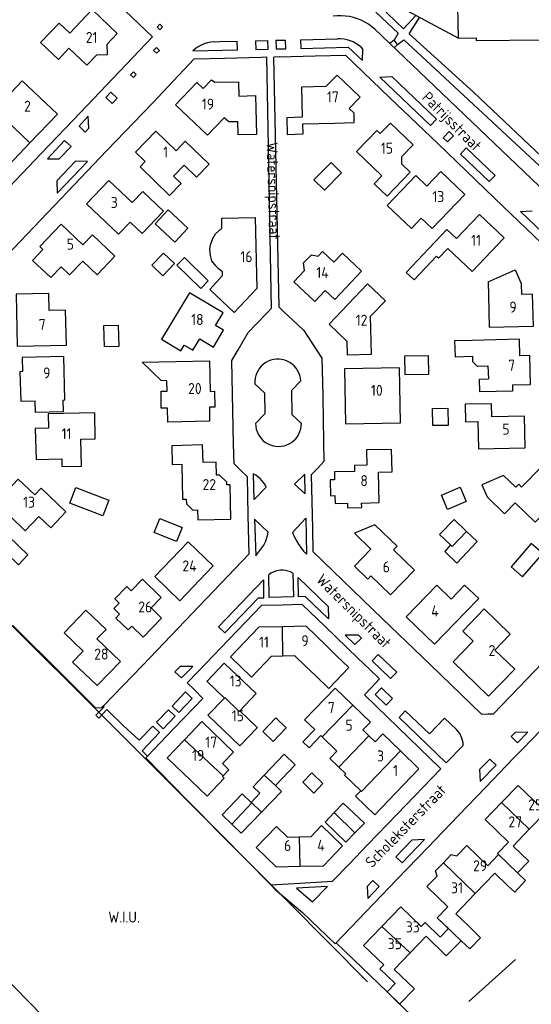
# Model space of a CAD drawing. Header units: metres. Extents: x 226218 to 240385, y 439369 to 449677.
# Tile 187 of 256: x 235280 to 235396, y 443989 to 444212. Entities that reach past the tile are written whole.
import ezdxf

# ---------------------------------------------------------------- set-up
doc = ezdxf.new("R2010")
doc.units = ezdxf.units.M
doc.header["$MEASUREMENT"] = 0
for name, color, linetype in [('BIJGEBOUW', 4, 'Continuous'), ('DAKRAND', 4, 'Continuous'), ('DAKRAND-BYG', 4, 'Continuous'), ('FUNKTIEAAND', 253, 'Continuous'), ('HEG', 253, 'Continuous'), ('HOOFDGEBOUW', 4, 'Continuous'), ('HOUTWAL', 253, 'Continuous'), ('HUISNUMMER', 253, 'Continuous'), ('INSTEEKSLOOT', 153, 'Continuous'), ('KANTVERH', 253, 'Continuous'), ('RASTER', 253, 'Continuous'), ('STRAATNAAM', 253, 'Continuous'), ('TUSSENMUUR', 253, 'Continuous')]:
    doc.layers.add(name, color=color, linetype=linetype)
doc.styles.get("Standard").update_dxf_attribs({"font": 'iso.shx'})

msp = doc.modelspace()

# ---------------------------------------------------------------- linework, layer by layer
at = {"layer": 'BIJGEBOUW'}
for p, q in [((235335.14, 444040.99), (235339.68, 444045.75)), ((235353.07, 444034.66), (235350.98, 444032.48)), ((235357.84, 444030.12), (235353.07, 444034.66)), ((235355.71, 444027.91), (235357.84, 444030.12)), ((235353.67, 444025.78), (235355.71, 444027.91))]:
    msp.add_line(p, q, dxfattribs=at)
for points in [[(235299.88, 444103.38), (235298.52, 444099.85), (235291.06, 444102.73), (235292.43, 444106.27), (235299.88, 444103.38)], [(235339.68, 444045.75), (235342.18, 444043.33), (235337.67, 444038.62)], [(235348.46, 444039.11), (235346.36, 444036.93), (235343.85, 444039.4), (235345.93, 444041.53), (235348.46, 444039.11)], [(235332.18, 444034.82), (235330.16, 444036.76), (235325.61, 444031.97), (235327.77, 444029.89)], [(235327.77, 444029.89), (235329.94, 444027.81), (235334.52, 444032.58)], [(235350.98, 444032.48), (235348.92, 444030.33), (235353.67, 444025.78)]]:
    msp.add_lwpolyline(points, dxfattribs=at)
at = {"layer": 'DAKRAND'}
msp.add_line((235344.56, 444065.68), (235346.88, 444063.44), dxfattribs=at)
for points in [[(235308.15, 444180.21), (235306.98, 444178.99), (235313.69, 444172.54), (235316.3, 444175.26), (235314.59, 444176.9)], [(235325.69, 444155.22), (235324.78, 444155.87), (235324.14, 444156.52), (235323.29, 444157.72), (235322.93, 444158.89), (235322.83, 444160.24), (235322.92, 444161.3), (235323.51, 444162.76), (235324.09, 444163.79), (235325.53, 444165.07)], [(235374.2, 444158.77), (235369.12, 444153.38), (235367.33, 444155.07), (235372.42, 444160.47)], [(235282.62, 444157.79), (235286.74, 444153.89), (235289.06, 444156.35)], [(235344.26, 444155.46), (235344.06, 444157.25), (235345.84, 444159.02), (235347.39, 444158.78)], [(235382.25, 444139.64), (235378.29, 444139.52), (235378.43, 444135.92), (235382.33, 444136.05)], [(235391.45, 444129.53), (235391.45, 444128.13), (235384.01, 444127.97), (235383.96, 444130.84), (235385.95, 444130.88)], [(235313.2, 444124.29), (235311.76, 444124.24), (235311.77, 444128.09), (235313.11, 444128.13)], [(235289.44, 444126.11), (235289.52, 444123.42), (235283.24, 444123.28), (235283.17, 444125.94)], [(235323.95, 444124.5), (235322.7, 444124.45), (235322.7, 444121.28)], [(235302.23, 444080.04), (235301.27, 444080.96), (235303.98, 444083.78), (235304.96, 444082.84)], [(235377.54, 444080.95), (235380.58, 444084.12), (235383.76, 444081.07), (235380.71, 444077.9)], [(235305.1, 444074.82), (235304.28, 444073.97), (235301.51, 444076.62), (235302.35, 444077.49)], [(235347.98, 444050), (235345.29, 444047.22), (235343.91, 444048.55), (235346.6, 444051.33)], [(235352.04, 444042.82), (235350, 444044.79), (235351.63, 444046.47)], [(235325.82, 444040.82), (235327.14, 444042.2), (235325.68, 444043.61)], [(235320.31, 444038.02), (235322.18, 444036.21), (235326.08, 444040.34), (235325.7, 444040.7), (235325.82, 444040.82)], [(235357.04, 444037.43), (235353.35, 444040.99), (235353.64, 444041.28), (235352.04, 444042.82)], [(235363.3, 444035.24), (235360.19, 444032.01), (235355.85, 444036.19), (235357.04, 444037.43)], [(235390.33, 444015.98), (235391.92, 444014.44), (235394.41, 444017.05), (235392.82, 444018.58)], [(235381.45, 444006.78), (235384.19, 444004.09), (235381.76, 444001.57), (235379.76, 444003.42)]]:
    msp.add_lwpolyline(points, dxfattribs=at)
at = {"layer": 'DAKRAND-BYG'}
msp.add_line((235383.45, 444093.97), (235381.02, 444096.29), dxfattribs=at)
for points in [[(235346.41, 444176.08), (235350.33, 444180.03), (235352.69, 444177.68), (235348.77, 444173.74), (235346.41, 444176.08)], [(235313.32, 444169.27), (235317.81, 444165.12), (235314.88, 444161.94), (235310.38, 444166.09), (235313.32, 444169.27)], [(235314.78, 444157.05), (235312.31, 444159.46), (235309.64, 444156.72), (235312.12, 444154.31), (235314.78, 444157.05)], [(235317.02, 444158.41), (235322.45, 444153.15), (235320.77, 444151.41), (235315.33, 444156.67), (235317.02, 444158.41)], [(235302.17, 444138.27), (235298.91, 444138.16), (235298.74, 444142.98), (235302, 444143.09), (235302.17, 444138.27)], [(235372.45, 444132), (235372.39, 444136.14), (235366.92, 444136.07), (235366.98, 444131.92), (235372.45, 444132)], [(235376.84, 444120.36), (235373.33, 444120.29), (235373.26, 444124.22), (235376.77, 444124.28), (235376.84, 444120.36)], [(235380.91, 444103.07), (235376.66, 444101.29), (235375.31, 444104.52), (235379.55, 444106.3), (235380.91, 444103.07)], [(235316.54, 444097.22), (235315.28, 444094.02), (235310.18, 444096.03), (235311.44, 444099.22), (235316.54, 444097.22)], [(235381.02, 444096.29), (235378.17, 444099.01), (235374.9, 444095.58), (235377.36, 444093.23)], [(235377.36, 444093.23), (235376.08, 444091.77), (235378.79, 444089.09), (235383.45, 444093.97)], [(235393.7, 444086), (235398.29, 444091.25), (235395.69, 444093.52), (235391.1, 444088.27), (235393.7, 444086)], [(235337.74, 444053.98), (235334.81, 444050.9), (235337.16, 444048.66), (235340.09, 444051.74), (235337.74, 444053.98)], [(235335.14, 444040.99), (235332.66, 444038.35), (235334.17, 444036.9), (235332.18, 444034.82)], [(235337.67, 444038.62), (235339.04, 444037.3), (235334.52, 444032.58)]]:
    msp.add_lwpolyline(points, dxfattribs=at)
at = {"layer": 'HEG'}
msp.add_lwpolyline([(235379.16, 444208.23), (235383.17, 444208.28), (235383.17, 444207.65), (235398.35, 444207.81), (235400.22, 444208.97), (235401.31, 444209.01), (235401.21, 444193.77)], dxfattribs=at)
at = {"layer": 'HOOFDGEBOUW'}
for p, q in [((235356.08, 444182.49), (235358.6, 444185.12)), ((235308.15, 444180.21), (235305.94, 444182.33)), ((235361.83, 444176.99), (235356.08, 444182.49)), ((235316.97, 444179.38), (235314.59, 444176.9)), ((235369.5, 444177.07), (235372.02, 444174.65)), ((235305.17, 444170.89), (235307.59, 444173.42)), ((235376.54, 444164.83), (235372.42, 444160.47)), ((235376.54, 444164.83), (235378.71, 444162.75)), ((235293.99, 444161.33), (235296.16, 444163.61)), ((235282.62, 444157.79), (235284.96, 444160.25)), ((235284.4, 444160.79), (235284.24, 444160.94)), ((235284.96, 444160.25), (235284.4, 444160.79)), ((235344.26, 444155.46), (235341.85, 444152.9)), ((235362.6, 444148.64), (235358.55, 444152.5)), ((235385.92, 444152.91), (235386, 444149.84)), ((235386, 444149.84), (235386.17, 444142.64)), ((235392.99, 444139.91), (235382.25, 444139.64)), ((235393.07, 444136.17), (235392.99, 444139.91)), ((235395.33, 444136.22), (235393.07, 444136.17)), ((235385.87, 444133.86), (235385.95, 444130.88)), ((235316.47, 444111.53), (235316.64, 444103.61)), ((235393.49, 444106.34), (235398.12, 444111.12)), ((235316.64, 444103.61), (235317.44, 444103.63)), ((235364.43, 444092.08), (235365.25, 444092.96)), ((235349.16, 444070.41), (235351.48, 444068.16)), ((235354.35, 444065.4), (235351.48, 444068.16)), ((235329.61, 444055.62), (235329.57, 444055.58)), ((235329.57, 444055.58), (235333.53, 444051.77)), ((235333.53, 444051.77), (235333.43, 444051.66)), ((235348.3, 444049.69), (235347.98, 444050)), ((235357.49, 444051.26), (235358.89, 444049.91)), ((235358.89, 444049.91), (235360.3, 444048.55)), ((235351.63, 444046.47), (235348.3, 444049.69)), ((235366.02, 444046.51), (235370.22, 444042.45)), ((235370.22, 444042.45), (235363.3, 444035.24)), ((235395.24, 444028.72), (235398.92, 444032.55)), ((235391.58, 444024.91), (235395.24, 444028.72)), ((235385.81, 444020.45), (235388.24, 444022.98)), ((235382.98, 444014.11), (235387.45, 444018.77)), ((235387.45, 444018.77), (235390.33, 444015.98)), ((235392.82, 444018.58), (235392.58, 444018.8)), ((235378.58, 444009.53), (235382.98, 444014.11)), ((235374.36, 444008.6), (235376.78, 444011.12)), ((235381.45, 444006.78), (235378.58, 444009.53)), ((235368.19, 444000.66), (235371.84, 444004.44)), ((235364.57, 443996.93), (235368.19, 444000.66))]:
    msp.add_line(p, q, dxfattribs=at)
for points in [[(235301.79, 444209.3), (235296.15, 444214.7), (235291.03, 444209.35), (235288.65, 444211.62), (235284.44, 444207.2), (235288.46, 444203.38), (235290.86, 444205.91), (235294.89, 444202.07), (235297.18, 444204.44), (235299.56, 444204.51), (235299.51, 444206.88), (235301.79, 444209.3)], [(235354.36, 444192.24), (235356.87, 444194.82), (235351.68, 444199.84), (235349.13, 444197.22), (235343.6, 444197.08), (235343.74, 444190.31)], [(235282.02, 444184.43), (235288.25, 444190.94), (235280.28, 444198.54), (235274.07, 444192.03)], [(235329.36, 444195.09), (235333.15, 444195.18), (235333.35, 444186.36), (235329.24, 444186.25), (235329.17, 444189.24), (235327.11, 444189.22), (235326.06, 444190.16), (235322.26, 444186.17), (235315, 444193.07), (235319.84, 444198.17), (235321.28, 444196.78)], [(235321.28, 444196.78), (235323.18, 444198.78), (235323.9, 444198.2), (235329.29, 444198.27), (235329.36, 444195.09)], [(235343.89, 444188.77), (235351.16, 444188.95), (235355.55, 444189.05), (235355.51, 444191.16), (235354.36, 444192.24)], [(235343.74, 444190.31), (235340.25, 444190.17), (235340.34, 444186.39), (235343.94, 444186.48), (235343.89, 444188.77)], [(235358.6, 444185.12), (235360.68, 444187.3), (235361.46, 444186.55), (235363.77, 444188.94), (235368.92, 444184), (235366.28, 444181.26), (235366.29, 444179.71)], [(235269.75, 444187.52), (235267.84, 444185.52), (235275.8, 444177.91), (235282.02, 444184.43)], [(235305.94, 444182.33), (235310.52, 444187.1), (235315.18, 444182.67)], [(235315.18, 444182.67), (235317.24, 444184.83), (235322.63, 444179.65), (235319.8, 444176.7), (235316.97, 444179.38)], [(235366.29, 444179.71), (235368.22, 444177.84), (235363, 444172.36), (235360.08, 444175.18), (235361.83, 444176.99)], [(235369.5, 444177.07), (235363.04, 444170.28), (235368.49, 444165.05), (235370.74, 444167.39)], [(235380.64, 444172.77), (235375.21, 444177.98), (235372.02, 444174.65)], [(235294.87, 444170.65), (235299.9, 444175.93), (235305.17, 444170.89)], [(235307.59, 444173.42), (235312.29, 444168.93), (235307.48, 444163.88), (235304.73, 444166.49)], [(235370.74, 444167.39), (235373.2, 444165.03), (235380.64, 444172.77)], [(235304.73, 444166.49), (235302.1, 444163.73), (235294.87, 444170.65)], [(235378.71, 444162.75), (235383.95, 444168.24), (235389.54, 444162.91)], [(235284.24, 444160.94), (235289.06, 444166.01), (235293.99, 444161.33)], [(235325.53, 444165.07), (235325.5, 444167.37), (235333.1, 444167.52), (235333.47, 444151.38), (235328.3, 444145.97), (235322.77, 444151.21), (235325.71, 444154.34), (235325.69, 444155.22)], [(235296.16, 444163.61), (235301.26, 444158.75), (235297.25, 444154.55), (235294, 444157.65)], [(235389.54, 444162.91), (235382.25, 444155.26), (235376.74, 444160.51)], [(235350.93, 444157.4), (235348.37, 444159.82), (235347.39, 444158.78)], [(235348.97, 444150.98), (235351.16, 444148.93), (235357.22, 444155.32), (235352.87, 444159.43), (235350.93, 444157.4)], [(235374.2, 444158.77), (235374.66, 444158.33), (235376.74, 444160.51)], [(235294, 444157.65), (235290.99, 444154.5), (235289.06, 444156.35)], [(235385.92, 444152.91), (235392.04, 444155.62), (235393.41, 444152.53), (235393.48, 444150.03)], [(235341.85, 444152.9), (235346.58, 444148.46), (235348.97, 444150.98)], [(235358.55, 444152.5), (235349.85, 444143.33), (235353.89, 444139.46), (235353.96, 444136.36), (235359.47, 444136.49), (235359.26, 444145.11), (235362.6, 444148.64)], [(235290.27, 444138.58), (235290.1, 444146.49), (235286.4, 444146.41), (235286.32, 444150.3), (235278.85, 444150.15), (235279.1, 444138.35), (235290.27, 444138.58)], [(235325.92, 444141.97), (235324.12, 444143.05), (235325.82, 444145.88), (235318.18, 444150.46), (235311.86, 444139.91), (235316.24, 444137.29), (235317.01, 444138.58), (235318.98, 444137.39), (235320.52, 444139.97), (235323.6, 444138.12), (235325.92, 444141.97)], [(235386.17, 444142.64), (235396.16, 444142.89), (235395.98, 444150.09), (235393.48, 444150.03)], [(235289.44, 444126.11), (235289.96, 444126.13), (235289.68, 444136.02), (235280.24, 444135.77), (235280.31, 444132.57), (235279.75, 444132.54), (235279.93, 444125.85), (235283.17, 444125.94)], [(235313.11, 444128.13), (235313.05, 444130.48), (235311.79, 444130.52), (235307.48, 444134.7), (235322.76, 444135), (235322.88, 444128.05), (235323.88, 444128.08), (235323.95, 444124.5)], [(235382.33, 444136.05), (235382.36, 444134.85), (235383.43, 444133.79), (235385.87, 444133.86)], [(235391.45, 444129.53), (235395.49, 444129.63), (235395.33, 444136.22)], [(235366.06, 444120.92), (235365.8, 444133.41), (235353.31, 444133.16), (235353.56, 444120.67), (235366.06, 444120.92)], [(235322.7, 444121.28), (235313.27, 444121.1), (235313.2, 444124.29)], [(235386.74, 444122.28), (235386.66, 444125.27), (235380.67, 444125.15), (235380.76, 444121.16), (235383.55, 444121.21)], [(235296.81, 444117.29), (235296.69, 444123.2), (235286.15, 444122.97), (235286.23, 444119.7), (235283.2, 444119.63), (235283.39, 444112.64), (235289.23, 444112.79), (235289.27, 444111.04), (235293.67, 444111.12), (235293.53, 444117.23), (235296.81, 444117.29)], [(235383.55, 444121.21), (235383.71, 444115.01), (235394.31, 444115.25)], [(235394.31, 444115.25), (235394.13, 444122.45), (235386.74, 444122.28)], [(235321.27, 444111.91), (235321.17, 444115.91), (235314.19, 444115.75), (235314.28, 444111.48), (235316.47, 444111.53)], [(235364.13, 444109.81), (235364, 444114.9), (235358.31, 444114.78), (235358.38, 444111.32), (235355.59, 444111.23), (235355.63, 444109.92), (235351.04, 444109.83), (235351.08, 444108.02), (235350.08, 444108), (235350.17, 444104.39), (235351.17, 444104.41), (235351.22, 444102.61), (235353.99, 444102.69), (235354.03, 444101.68), (235357.23, 444101.75), (235357.21, 444102.74), (235361.21, 444102.84), (235361.04, 444109.73), (235364.13, 444109.81)], [(235317.44, 444103.63), (235317.48, 444102.54), (235318.94, 444101.15), (235320.02, 444101.18), (235320.08, 444098.9), (235327.54, 444099.05), (235327.38, 444106.85), (235326.63, 444106.83), (235326.62, 444107.5), (235324.99, 444109.05), (235324.33, 444109.04), (235324.26, 444111.99), (235321.27, 444111.91)], [(235290.17, 444100.73), (235286.73, 444097.1), (235284.03, 444099.69), (235280.92, 444096.43), (235274.24, 444102.82), (235279.31, 444108.18), (235283.09, 444104.56), (235284.55, 444106.07), (235290.17, 444100.73)], [(235389.39, 444108.99), (235384.51, 444106.84), (235385.72, 444104.13), (235389.65, 444100.29), (235392.07, 444102.77)], [(235389.39, 444108.99), (235392.16, 444106.33), (235392.83, 444107.01), (235393.49, 444106.34)], [(235399.72, 444101.6), (235396.58, 444098.38), (235392.07, 444102.77)], [(235365.25, 444092.96), (235360.22, 444097.79), (235355.59, 444095.86), (235359.3, 444092.27)], [(235275.13, 444092.96), (235277.21, 444095.14), (235281.57, 444090.99), (235279.42, 444088.74), (235276.52, 444091.49)], [(235323.58, 444088.45), (235317.87, 444093.93), (235310.32, 444086.04), (235316.03, 444080.58), (235323.58, 444088.45)], [(235359.3, 444092.27), (235355.57, 444088.4), (235358.64, 444085.46), (235359.32, 444086.19), (235363.78, 444081.88)], [(235363.78, 444081.88), (235369.2, 444087.5), (235364.43, 444092.08)], [(235304.96, 444082.84), (235307.5, 444085.45), (235311.78, 444081.29), (235309.48, 444078.92), (235311.85, 444076.61)], [(235377.54, 444080.95), (235374.24, 444084.11), (235367.29, 444076.95), (235373.76, 444070.72), (235380.71, 444077.9)], [(235302.35, 444077.49), (235301.02, 444078.79), (235302.23, 444080.04)], [(235302.51, 444066.77), (235297.19, 444071.9), (235299.27, 444074.06), (235294.72, 444078.43), (235289.76, 444073.27), (235294.08, 444069.11), (235291.69, 444066.63), (235297.22, 444061.3), (235302.51, 444066.77)], [(235311.85, 444076.61), (235307.68, 444072.31), (235305.1, 444074.82)], [(235391.92, 444065.03), (235386.02, 444058.91), (235377.96, 444066.67), (235382.51, 444071.39), (235380.14, 444073.68), (235385.01, 444078.72), (235390.92, 444073), (235387.41, 444069.35), (235391.92, 444065.03)], [(235339.28, 444074.67), (235333.94, 444074.59), (235327.47, 444067.83), (235332.23, 444063.26), (235336.82, 444068.02), (235339.35, 444068.08)], [(235349.16, 444070.41), (235344.63, 444074.76), (235339.28, 444074.67)], [(235339.35, 444068.08), (235342, 444068.13), (235344.56, 444065.68)], [(235322.24, 444062.4), (235326.08, 444066.38), (235333.28, 444059.48), (235329.61, 444055.62)], [(235346.88, 444063.44), (235349.75, 444060.66), (235354.35, 444065.4)], [(235326.09, 444058.48), (235322.14, 444062.29), (235322.24, 444062.4)], [(235346.6, 444051.33), (235344.3, 444053.55), (235351.23, 444060.73), (235355.23, 444056.89)], [(235333.43, 444051.66), (235329.58, 444047.68), (235322.37, 444054.59), (235326.09, 444058.48)], [(235355.23, 444056.89), (235359.22, 444053.05), (235357.49, 444051.26)], [(235325.68, 444043.61), (235328.2, 444046.24), (235320.96, 444053.15), (235317.04, 444049.04)], [(235360.3, 444048.55), (235362.04, 444050.35), (235366.02, 444046.51)], [(235317.04, 444049.04), (235313.11, 444044.92), (235320.31, 444038.02)], [(235398, 444033.58), (235392.7, 444038.68), (235388.95, 444034.79)], [(235388.95, 444034.79), (235385.2, 444030.91), (235390.49, 444025.8)], [(235343.08, 444026.89), (235340.52, 444026.85), (235337.91, 444029.31), (235333.34, 444024.55), (235337.87, 444020.2), (235343.21, 444020.33)], [(235352.91, 444024.99), (235348.15, 444029.56), (235345.67, 444026.97), (235343.08, 444026.89)], [(235388.24, 444022.98), (235388, 444023.22), (235390.49, 444025.8)], [(235343.21, 444020.33), (235348.56, 444020.45), (235352.91, 444024.99)], [(235375.77, 444021.12), (235377.55, 444022.97), (235378.78, 444022.68), (235381.06, 444025.04), (235385.81, 444020.45)], [(235392.58, 444018.8), (235395.15, 444021.47), (235391.58, 444024.91)], [(235376.78, 444011.12), (235372.03, 444015.69), (235374.31, 444018.06), (235373.98, 444019.27), (235375.77, 444021.12)], [(235370.73, 444006.67), (235366.13, 444011.13), (235361.83, 444006.68)], [(235370.73, 444006.67), (235371.6, 444007.57), (235375.05, 444004.24), (235376.89, 444006.16), (235374.36, 444008.6)], [(235361.83, 444006.68), (235357.66, 444002.37), (235362.24, 443997.95)], [(235371.84, 444004.44), (235376.42, 444000.02), (235379.76, 444003.42)], [(235364.57, 443996.93), (235369.17, 443992.48), (235365.83, 443989.04), (235362.98, 443991.81), (235364.82, 443993.72), (235361.38, 443997.05), (235362.24, 443997.95)]]:
    msp.add_lwpolyline(points, dxfattribs=at)
at = {"layer": 'HOUTWAL'}
msp.add_line((235381.53, 443989.63), (235392.12, 443999.13), dxfattribs=at)
at = {"layer": 'INSTEEKSLOOT'}
msp.add_lwpolyline([(235275.73, 443952.75), (235288.74, 443939.96), (235304.58, 443923.18), (235316.94, 443910.34), (235329.3, 443898.57), (235338.25, 443893.83), (235349.23, 443897.58), (235355.78, 443904.25), (235361.47, 443913.55), (235361.36, 443922.65), (235354.88, 443932.15), (235345.09, 443943.8), (235338.86, 443955.04), (235334.84, 443964.23), (235329.46, 443968.85), (235319.64, 443965.49), (235311.25, 443960.97), (235291.41, 443979.67), (235258.94, 444012.83)], dxfattribs=at)
at = {"layer": 'KANTVERH'}
for p, q in [((235296.43, 444221.27), (235309.82, 444208.53)), ((235361.51, 444215.3), (235366.68, 444210.34)), ((235360.41, 444214.14), (235365.5, 444209.38)), ((235366.68, 444210.34), (235369.49, 444213.38)), ((235368, 444209.17), (235370.37, 444212.91)), ((235309.82, 444208.53), (235291.85, 444189.66)), ((235360.25, 444210.22), (235406.34, 444166.09)), ((235365.5, 444209.38), (235364.58, 444207.78)), ((235368, 444209.17), (235382.55, 444195.93)), ((235323.83, 444207.4), (235325.07, 444207.43)), ((235325.07, 444207.43), (235328.99, 444207.52)), ((235325.07, 444207.43), (235325.07, 444207.42)), ((235333.14, 444207.62), (235335.94, 444207.69)), ((235337.75, 444207.73), (235339.97, 444207.78)), ((235339.97, 444207.78), (235339.97, 444207.77)), ((235343.36, 444207.86), (235351.78, 444208.06)), ((235364.58, 444207.78), (235363.61, 444206.99)), ((235365.39, 444206.78), (235364.58, 444207.78)), ((235364.6, 444206.05), (235365.39, 444206.78)), ((235365.39, 444206.78), (235366.76, 444207.85)), ((235366.76, 444207.85), (235372.93, 444202.17)), ((235334.45, 444203.91), (235335.65, 444203.94)), ((235335.65, 444203.94), (235336.71, 444146.88)), ((235338.53, 444203.96), (235337.28, 444203.93)), ((235338.5, 444147.16), (235337.28, 444203.93)), ((235372.93, 444202.17), (235407.88, 444169.58)), ((235364.07, 444199.53), (235374.18, 444189.81)), ((235382.55, 444195.93), (235412.64, 444167.55)), ((235301.79, 444194.6), (235300.62, 444193.37)), ((235363.63, 444194.69), (235374.48, 444184.29)), ((235291.85, 444189.66), (235284.54, 444182.02)), ((235294.52, 444186.9), (235295.35, 444187.78)), ((235377.09, 444187.04), (235378.03, 444186.09)), ((235374.48, 444184.29), (235385.22, 444173.97)), ((235284.54, 444182.02), (235277.27, 444174.41)), ((235291.35, 444183.63), (235288.66, 444180.8)), ((235380.94, 444183.32), (235387.47, 444177.07)), ((235295.03, 444180.21), (235288.18, 444173.03)), ((235385.22, 444173.97), (235389.32, 444170.04)), ((235389.32, 444170.04), (235399.74, 444160.02)), ((235335.73, 444145.85), (235336.71, 444146.88)), ((235339.75, 444145.99), (235338.5, 444147.16)), ((235348.2, 444135.62), (235348.39, 444127.23)), ((235332.84, 444103.51), (235332.67, 444109.35)), ((235341.97, 444107.05), (235344.36, 444109.26)), ((235344.45, 444104.81), (235344.36, 444109.26)), ((235335.61, 444106.35), (235332.84, 444103.51)), ((235341.97, 444107.05), (235344.45, 444104.81)), ((235331.73, 444091.24), (235331.53, 444099.87)), ((235332.96, 444099.1), (235336.04, 444096.12)), ((235344.56, 444099.3), (235341.53, 444096.07)), ((235344.56, 444099.3), (235344.73, 444091.1)), ((235346.06, 444096.95), (235346.18, 444091.74)), ((235346.18, 444091.74), (235361.98, 444076.47)), ((235335.05, 444081.24), (235335.05, 444085.32)), ((235325.31, 444069.9), (235334.57, 444079.56)), ((235334.57, 444079.56), (235339.22, 444079.67)), ((235339.22, 444079.67), (235343.69, 444079.79)), ((235343.69, 444079.79), (235348.92, 444074.72)), ((235278.12, 444074.98), (235289.37, 444063.78)), ((235356.39, 444067.51), (235348.92, 444074.72)), ((235361.98, 444076.47), (235372.78, 444066.06)), ((235320.09, 444064.45), (235325.31, 444069.9)), ((235289.37, 444063.78), (235296.83, 444056.31)), ((235298.31, 444056.28), (235298.64, 444056.62)), ((235296.83, 444056.31), (235298.31, 444056.28)), ((235314.51, 444051.41), (235319.14, 444056.27)), ((235308.66, 444045.3), (235314.51, 444051.41)), ((235385.36, 444038.27), (235391.6, 444044.76)), ((235379.11, 444031.76), (235385.36, 444038.27)), ((235325.45, 444027.45), (235317.68, 444035.32)), ((235372.21, 444024.59), (235379.11, 444031.76)), ((235336.61, 444016.12), (235325.45, 444027.45)), ((235365.29, 444017.39), (235372.21, 444024.59)), ((235358.25, 444010.06), (235365.29, 444017.39)), ((235337.64, 444015.08), (235336.61, 444016.12)), ((235337.64, 444015.08), (235343.8, 444009.83)), ((235342.44, 444015.36), (235346.11, 444012.23)), ((235351.2, 444002.73), (235343.8, 444009.83)), ((235351.2, 444002.73), (235358.25, 444010.06))]:
    msp.add_line(p, q, dxfattribs=at)
for points in [[(235379.16, 444208.23), (235378.8, 444226.14), (235374.79, 444226.06), (235373.99, 444260.21), (235375.7, 444262.34), (235412.71, 444262.96)], [(235367.35, 444218.07), (235367.44, 444214.47), (235379.16, 444208.23)], [(235360.25, 444210.22), (235359.53, 444210.82), (235358.77, 444211.37), (235357.98, 444211.85), (235357.14, 444212.27), (235356.27, 444212.62), (235355.38, 444212.9), (235354.47, 444213.1), (235353.54, 444213.23), (235352.61, 444213.29), (235351.68, 444213.27), (235350.75, 444213.18)], [(235312.08, 444210.78), (235311.46, 444210.09), (235310.83, 444210.69), (235311.45, 444211.4), (235312.08, 444210.78)], [(235318.91, 444205.31), (235329.05, 444205.56), (235328.99, 444207.52)], [(235323.83, 444207.4), (235323.06, 444207.32), (235322.29, 444207.16), (235321.55, 444206.93), (235320.83, 444206.63), (235320.15, 444206.25), (235319.5, 444205.81), (235318.91, 444205.31)], [(235333.14, 444207.62), (235333.2, 444205.66), (235335.99, 444205.72), (235335.94, 444207.69)], [(235337.75, 444207.73), (235337.81, 444205.79), (235340.01, 444205.83), (235339.97, 444207.78)], [(235343.36, 444207.86), (235343.41, 444205.88), (235354.17, 444206.16), (235357.41, 444203.15), (235357.49, 444205.74)], [(235357.6, 444205.64), (235357.09, 444206.15), (235356.53, 444206.61), (235355.93, 444207.01), (235355.29, 444207.35), (235354.62, 444207.63), (235353.93, 444207.84), (235353.23, 444207.99), (235352.51, 444208.06), (235351.78, 444208.06)], [(235258.49, 444093.95), (235268.68, 444104.77), (235276.29, 444112.88), (235276.06, 444122.78), (235275.71, 444137.38), (235275.25, 444157.31), (235289.05, 444171.78), (235299.43, 444182.69), (235309.79, 444193.49), (235319.22, 444203.49), (235326.16, 444203.7), (235334.45, 444203.91)], [(235311.39, 444205.42), (235310.72, 444204.82), (235310.05, 444205.4), (235310.69, 444206.09), (235311.39, 444205.42)], [(235338.53, 444203.96), (235346.67, 444204.18), (235353.59, 444204.34), (235363.63, 444194.69)], [(235306.11, 444199.95), (235305.5, 444199.28), (235304.84, 444199.91), (235305.47, 444200.59), (235306.11, 444199.95)], [(235374.18, 444189.81), (235372.8, 444188.43), (235361.36, 444199.36), (235364.07, 444199.53)], [(235300.62, 444193.37), (235299.23, 444194.73), (235300.34, 444195.97), (235301.79, 444194.6)], [(235295.35, 444187.78), (235295.21, 444190.51), (235293.17, 444188.28), (235294.52, 444186.9)], [(235377.09, 444187.04), (235375.74, 444185.6), (235376.7, 444184.71), (235378.03, 444186.09)], [(235291.35, 444183.63), (235289.88, 444184.96), (235285.96, 444180.8), (235288.66, 444180.8)], [(235387.47, 444177.07), (235386.16, 444175.69), (235379.67, 444181.86), (235380.94, 444183.32)], [(235295.03, 444180.21), (235292.33, 444180.28), (235288.1, 444175.85), (235288.18, 444173.03)], [(235403.37, 444160.74), (235401.62, 444159.94), (235401.57, 444160.91), (235393.23, 444168.91), (235395.89, 444169.02)], [(235298.64, 444056.62), (235307.61, 444065.98), (235317.19, 444075.99), (235331.73, 444091.24), (235331.53, 444099.87), (235331.33, 444108.66), (235329.74, 444110.22), (235328.32, 444111.65), (235328.2, 444116.12), (235327.77, 444135.07), (235329.19, 444137.51), (235331.53, 444141.4), (235333.39, 444143.38), (235335.73, 444145.85)], [(235339.75, 444145.99), (235342.59, 444143.32), (235344.1, 444141.89), (235344.23, 444141.69)], [(235344.23, 444141.69), (235345.93, 444139.09), (235348.2, 444135.62)], [(235343.43, 444130.43), (235343.36, 444131.06), (235343.22, 444131.68), (235343, 444132.28), (235342.71, 444132.84), (235342.35, 444133.37), (235341.93, 444133.85), (235341.46, 444134.27), (235340.94, 444134.64), (235340.37, 444134.93), (235339.78, 444135.16), (235339.16, 444135.31), (235338.53, 444135.39), (235337.89, 444135.39), (235337.26, 444135.31), (235336.65, 444135.15), (235336.05, 444134.92), (235335.49, 444134.62), (235334.97, 444134.26), (235334.5, 444133.83), (235334.08, 444133.35), (235333.73, 444132.82), (235333.44, 444132.25), (235333.23, 444131.65), (235333.08, 444131.03), (235333.02, 444130.4), (235333.03, 444129.77)], [(235343.43, 444130.43), (235341.35, 444128.3), (235341.43, 444122.84), (235343.57, 444120.79)], [(235333.03, 444129.77), (235335.18, 444127.72), (235335.27, 444122.97), (235333.18, 444120.77)], [(235348.39, 444127.23), (235348.41, 444126.7), (235348.58, 444116.66)], [(235333.18, 444120.77), (235333.22, 444120.15), (235333.33, 444119.53), (235333.52, 444118.93), (235333.78, 444118.35), (235334.1, 444117.82), (235334.49, 444117.32), (235334.93, 444116.88), (235335.43, 444116.49), (235335.96, 444116.16), (235336.54, 444115.91), (235337.14, 444115.72), (235337.76, 444115.61), (235338.38, 444115.57), (235339.01, 444115.61), (235339.63, 444115.72), (235340.23, 444115.91), (235340.8, 444116.17), (235341.34, 444116.5), (235341.83, 444116.89), (235342.27, 444117.33), (235342.66, 444117.83), (235342.98, 444118.37), (235343.24, 444118.94), (235343.42, 444119.54), (235343.53, 444120.16), (235343.57, 444120.79)], [(235348.58, 444116.66), (235348.67, 444112.13), (235347.15, 444110.52), (235345.78, 444109.11), (235346.06, 444096.95)], [(235335.61, 444106.35), (235335.33, 444106.9), (235334.99, 444107.41), (235334.61, 444107.88), (235334.18, 444108.32), (235333.71, 444108.71), (235333.2, 444109.05), (235332.67, 444109.35)], [(235332.96, 444099.1), (235333.2, 444090.72), (235335.08, 444093.19)], [(235335.08, 444093.19), (235335.4, 444093.9), (235335.66, 444094.62), (235335.87, 444095.36), (235336.04, 444096.12)], [(235341.53, 444096.07), (235341.92, 444095.16), (235342.38, 444094.28), (235342.89, 444093.43), (235343.45, 444092.61), (235344.07, 444091.84), (235344.73, 444091.1)], [(235341.62, 444086.85), (235341.1, 444087.1), (235340.56, 444087.3), (235339.99, 444087.42), (235339.42, 444087.48), (235338.84, 444087.48), (235338.27, 444087.4), (235337.7, 444087.26), (235337.16, 444087.06), (235336.65, 444086.8), (235336.17, 444086.47)], [(235341.62, 444086.85), (235341.74, 444081.43), (235336.28, 444081.3), (235336.17, 444086.47)], [(235349.65, 444079.28), (235349.67, 444076.43), (235344.38, 444081.51), (235342.91, 444081.47), (235342.84, 444085.87), (235349.65, 444079.28)], [(235334.96, 444085.32), (235324.74, 444074.66), (235326.22, 444073.27), (235333.84, 444081.22), (235335.05, 444081.24)], [(235336.61, 444016.12), (235343.17, 444016.5), (235350.61, 444016.91), (235354.38, 444020.83), (235358.54, 444025.18), (235365.25, 444032.17), (235375.18, 444042.45), (235363.04, 444054.21), (235357.84, 444059.18), (235359.35, 444060.78), (235361.28, 444062.82), (235359.05, 444064.97), (235356.39, 444067.51), (235348.92, 444074.72)], [(235357.17, 444072.08), (235356.48, 444072.79), (235353.46, 444072.77), (235355.71, 444070.64), (235357.17, 444072.08)], [(235372.78, 444066.06), (235384.41, 444054.83), (235385.91, 444054.87), (235387.1, 444054.9), (235396.47, 444064.64), (235404.98, 444073.49)], [(235365.18, 444064.37), (235360.99, 444068.4), (235359.58, 444066.94), (235363.74, 444062.9), (235365.18, 444064.37)], [(235316.05, 444065.62), (235314.88, 444064.43), (235316.36, 444063.04), (235318.94, 444065.68), (235316.05, 444065.62)], [(235319.14, 444056.27), (235321.25, 444058.42), (235319.31, 444060.33), (235317.65, 444061.9), (235320.05, 444064.41), (235320.09, 444064.45)], [(235317.32, 444059.86), (235318.81, 444058.37), (235315.77, 444055.24), (235314.28, 444056.67), (235317.32, 444059.86)], [(235364.24, 444058.37), (235361.72, 444060.8), (235360.27, 444059.3), (235362.77, 444056.86), (235364.24, 444058.37)], [(235298.64, 444056.62), (235298.81, 444056.48), (235296.95, 444054.57), (235297.62, 444053.95), (235299.45, 444055.86), (235299.89, 444055.45), (235303.14, 444052.25), (235306.76, 444048.92), (235309.88, 444052.14), (235311.39, 444050.67), (235307.42, 444046.54), (235308.66, 444045.3)], [(235313.45, 444055.83), (235310.73, 444053.02), (235312.24, 444051.53), (235314.95, 444054.34), (235313.45, 444055.83)], [(235378.75, 444051.33), (235376.02, 444053.92), (235372.61, 444050.36), (235367.12, 444055.58), (235365.71, 444054.08), (235376.41, 444043.76), (235380.24, 444047.73)], [(235380.24, 444047.73), (235380.21, 444048.3), (235380.11, 444048.86), (235379.95, 444049.41), (235379.74, 444049.94), (235379.46, 444050.44), (235379.13, 444050.9), (235378.75, 444051.33)], [(235392.07, 444050.68), (235391.16, 444049.73), (235392.58, 444048.36), (235394.89, 444050.77), (235392.07, 444050.68)], [(235391.6, 444044.76), (235393.68, 444046.92), (235397.82, 444051.23)], [(235317.68, 444035.32), (235308.27, 444044.89), (235308.66, 444045.3)], [(235386.27, 444044.65), (235383.98, 444042.26), (235384.09, 444039.52), (235387.7, 444043.27), (235386.27, 444044.65)], [(235368.62, 444026.26), (235364.97, 444022.45), (235366.4, 444021.08), (235371.49, 444026.39), (235368.62, 444026.26)], [(235359.79, 444017.06), (235358.5, 444015.71), (235358.62, 444012.99), (235361.22, 444015.69), (235359.79, 444017.06)], [(235346.11, 444012.23), (235349.51, 444015.76), (235342.44, 444015.36)], [(235372.07, 443982.98), (235362.98, 443991.81), (235351.43, 444002.97)]]:
    msp.add_lwpolyline(points, dxfattribs=at)
at = {"layer": 'RASTER'}
msp.add_lwpolyline([(235269.3, 444083.48), (235306.46, 444046.44), (235340.79, 444012.02), (235358.58, 443994.12)], dxfattribs=at)
at = {"layer": 'TUSSENMUUR'}
for p, q in [((235274.07, 444192.03), (235282.02, 444184.43)), ((235339.35, 444068.08), (235339.28, 444074.67)), ((235355.23, 444056.89), (235348.3, 444049.69)), ((235329.57, 444055.58), (235329.61, 444055.62)), ((235352.04, 444042.82), (235358.89, 444049.91)), ((235317.04, 444049.04), (235325.82, 444040.82)), ((235337.67, 444038.62), (235335.14, 444040.99)), ((235327.77, 444029.89), (235332.33, 444034.68)), ((235332.33, 444034.68), (235332.18, 444034.82)), ((235334.52, 444032.58), (235332.33, 444034.68)), ((235395.24, 444028.72), (235388.95, 444034.79)), ((235350.98, 444032.48), (235355.71, 444027.91)), ((235343.08, 444026.89), (235343.21, 444020.33)), ((235392.58, 444018.8), (235388.24, 444022.98)), ((235382.98, 444014.11), (235375.77, 444021.12)), ((235379.76, 444003.42), (235374.36, 444008.6)), ((235368.19, 444000.66), (235361.83, 444006.68))]:
    msp.add_line(p, q, dxfattribs=at)
for points in [[(235381.02, 444096.29), (235377.73, 444092.87), (235377.36, 444093.23)], [(235326.09, 444058.48), (235326.2, 444058.59), (235329.46, 444055.47), (235329.57, 444055.58)], [(235366.02, 444046.51), (235357.18, 444037.29), (235357.04, 444037.43)]]:
    msp.add_lwpolyline(points, dxfattribs=at)

# ---------------------------------------------------------------- texts
at = {"layer": 'FUNKTIEAAND'}
msp.add_text('W.I.U.', height=2.5, dxfattribs=at).set_placement((235299.78, 444007.54))
at = {"layer": 'HUISNUMMER'}
for s, p in [('21', (235294.68, 444207.13)), ('17', (235349.35, 444193.65)), ('2', (235280.68, 444191.52)), ('19', (235321, 444192)), ('15', (235361.58, 444182)), ('1', (235312.23, 444181.13)), ('13', (235373.25, 444171.03)), ('3', (235300.35, 444169.68)), ('5', (235290.36, 444160.23)), ('11', (235382.03, 444161.09)), ('16', (235329.72, 444157.38)), ('14', (235346.94, 444153.78)), ('9', (235390.72, 444145.94)), ('7', (235284, 444142)), ('18', (235318.56, 444143.13)), ('12', (235355.87, 444142.97)), ('7', (235390.44, 444132.78)), ('9', (235285, 444131)), ('20', (235317.87, 444127.47)), ('10', (235359.34, 444127.05)), ('11', (235289.2, 444117.22)), ('5', (235389.13, 444118.25)), ('22', (235321.14, 444105.67)), ('8', (235356.94, 444106.56)), ('13', (235280.46, 444101.69)), ('24', (235316.58, 444087.21)), ('6', (235362, 444087)), ('26', (235306.57, 444077.9)), ('4', (235373, 444077)), ('11', (235333.95, 444069.93)), ('9', (235343.56, 444070.24)), ('2', (235386, 444068)), ('28', (235296.58, 444067.21)), ('13', (235327.31, 444061.11)), ('7', (235349.56, 444055.09)), ('15', (235327.76, 444053.22)), ('5', (235353.56, 444051.09)), ('17', (235321.76, 444047.22)), ('19', (235318.76, 444044.22)), ('3', (235360.72, 444044.09)), ('1', (235364.34, 444040.78)), ('25', (235395, 444033)), ('27', (235390.5, 444029.13)), ('6', (235339.62, 444023.75)), ('4', (235347.16, 444023.82)), ('29', (235382.5, 444019.19)), ('31', (235377.5, 444014.19)), ('33', (235367.25, 444005.31)), ('35', (235363.13, 444001.5))]:
    msp.add_text(s, height=2.5, dxfattribs=at).set_placement(p)
at = {"layer": 'STRAATNAAM'}
for s, rotation, p in [('Patrijsstraat', 314.9595, (235370.71, 444194.55)), ('Watersnipstraat', 271.4894, (235335.66, 444184.57)), ('Watersnipstraat', 315.2834, (235346.75, 444085.09)), ('Scholeksterstraat', 45.9325, (235359.58, 444019.8))]:
    msp.add_text(s, height=2.5, rotation=rotation, dxfattribs=at).set_placement(p)

doc.saveas('drawing.dxf')
